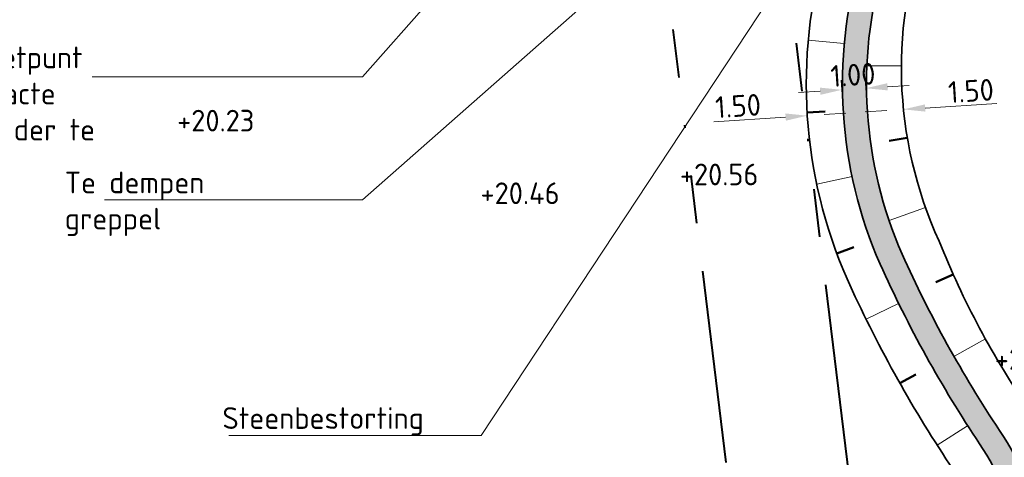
# Model space of a CAD drawing. Header units: metres. Extents: x 155514 to 155815, y 376837 to 377152.
# Tile 4 of 6: x 155640 to 155681, y 376977 to 376995. Entities that reach past the tile are written whole.
import ezdxf
from ezdxf import colors
from ezdxf.entities.mleader import LeaderData, LeaderLine
from ezdxf.math import Vec2, Vec3

# ---------------------------------------------------------------- set-up
doc = ezdxf.new("R2010")
doc.units = ezdxf.units.M
doc.linetypes.add('VH-RIJWIELPADBAND', pattern=[20, 8, -2, 2, -2, 0, -2, 2, -2])
doc.layers.add('Meest waarschijnlijk tracé', color=150, linetype='Continuous', lineweight=18, true_color=0x007fff)
doc.layers.add('X-XX-AL-T25-Bestaande', color=7, linetype='Continuous', lineweight=25, true_color=0x848484)
for name, color, linetype, lineweight in [('N-XX-GW-TALUD-G-UIT', 90, 'Continuous', 35), ('N-XX-GW-TALUDARCERING-S', 90, 'Continuous', 25), ('N-XX-GW-TALUDARCERING_KORT-G', 90, 'Continuous', 50), ('N-XX-GW-TALUDARCERING_LANG-G', 90, 'Continuous', 18), ('N-XX-VH-KANTOPSLUITING_RIJWIELPADBAND-G', 10, 'VH-RIJWIELPADBAND', 35), ('X-XX-AL-AANPIJLING-M', 7, 'Continuous', 18), ('X-XX-AL-AANPIJLING-T18', 10, 'Continuous', 18)]:
    doc.layers.add(name, color=color, linetype=linetype, lineweight=lineweight)
doc.styles.add('NLCS-ISO', font='NLCS-ISO.ttf')
doc.styles.add('NLCS-ISO-ANNOTATIEF-T18', font='NLCS-ISO.ttf', dxfattribs={"height": 1.8})
doc.styles.add('NLCS-ISO-M200-T18', font='NLCS-ISO.ttf', dxfattribs={"height": 0.36})
doc.dimstyles.new('NLCS-M200-T18-PIJL_L2_H1', dxfattribs={"dimscale": 0.2, "dimtxt": 2.5, "dimasz": 1.8, "dimexe": 2, "dimexo": 2, "dimgap": 0.7, "dimtad": 1, "dimzin": 0, "dimdsep": 46, "dimtxsty": 'NLCS-ISO-M200-T18', "dimcen": 2.5, "dimdle": 2, "dimclrd": 256, "dimclre": 256, "dimclrt": 10, "dimadec": 1, "dimazin": 0, "dimtfac": 1, "dimtdec": 3, "dimtofl": 0, "dimtmove": 0, "dimatfit": 3, "dimfxl": 2, "dimfxlon": 1, "dimtfillclr": 256, "dimtolj": 1, "dimtzin": 0, "dimlwd": -1, "dimlwe": -1, "dimarcsym": 0})

# ---------------------------------------------------------------- blocks, each defined once
blk = doc.blocks.new('*D52')
at = {"layer": 'Defpoints', "color": 0, "transparency": 16777216}
for p in [(155674.8695448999, 376992.0569481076), (155673.9355353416, 376991.0158624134), (155674.9334009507, 376991.0811634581)]:
    blk.add_point(p, dxfattribs=at)
at = {"layer": 'X-XX-AL-AANPIJLING-M', "transparency": 16777216}
for p, q in [((155673.9094149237, 376991.4150086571), (155673.845558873, 376992.3907933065)), ((155674.9072805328, 376991.4803097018), (155674.843424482, 376992.4560943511)), ((155675.7676239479, 376992.1157190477), (155676.665702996, 376992.174489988)), ((155672.9736002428, 376991.9328761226), (155672.0755211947, 376991.8741051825))]:
    blk.add_line(p, q, dxfattribs=at)
for points in [[(155672.9638050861, 376992.082555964), (155672.9833953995, 376991.7831962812), (155673.8716792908, 376991.9916470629)], [(155675.7578287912, 376992.2653988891), (155675.7774191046, 376991.9660392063), (155674.8695448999, 376992.0569481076)]]:
    blk.add_solid(points, dxfattribs=at)
at = {"layer": 'X-XX-AL-AANPIJLING-M', "color": 10, "transparency": 16777216, "insert": (155674.332084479, 376992.6130382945), "char_height": 0.9, "attachment_point": 5, "rotation": 3.7441384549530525, "style": 'NLCS-ISO-ANNOTATIEF-T18'}
blk.add_mtext('\\A1;1.00', dxfattribs=at)
blk = doc.blocks.new('*D54')
at = {"layer": 'Defpoints', "color": 0, "transparency": 16777216}
for p in [(155676.4275098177, 376991.1789390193), (155676.4275098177, 376991.1789390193), (155674.9331687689, 376991.0847169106)]:
    blk.add_point(p, dxfattribs=at)
at = {"layer": 'X-XX-AL-AANPIJLING-M', "transparency": 16777216}
for p, q in [((155676.4275098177, 376991.1789390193), (155676.4023387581, 376991.5781462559)), ((155674.9331687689, 376991.0847169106), (155674.9079977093, 376991.4839241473)), ((155677.3257261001, 376991.2355739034), (155680.2998200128, 376991.4230982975)), ((155674.0349524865, 376991.0280820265), (155673.1367362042, 376990.9714471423))]:
    blk.add_line(p, q, dxfattribs=at)
for points in [[(155674.0255133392, 376991.1777847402), (155674.0443916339, 376990.8783793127), (155674.9331687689, 376991.0847169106)], [(155677.3162869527, 376991.3852766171), (155677.3351652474, 376991.0858711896), (155676.4275098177, 376991.1789390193)]]:
    blk.add_solid(points, dxfattribs=at)
at = {"layer": 'X-XX-AL-AANPIJLING-M', "color": 10, "transparency": 16777216, "insert": (155679.2247538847, 376991.9464842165), "char_height": 0.9, "attachment_point": 5, "rotation": 3.6078725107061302, "style": 'NLCS-ISO-ANNOTATIEF-T18'}
blk.add_mtext('\\A1;1.50', dxfattribs=at)
blk = doc.blocks.new('*D45')
at = {"layer": 'Defpoints', "color": 0, "transparency": 16777216}
for p in [(155672.4387369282, 376990.9179108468), (155672.4387369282, 376990.9179108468), (155673.9355353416, 376991.0158624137)]:
    blk.add_point(p, dxfattribs=at)
at = {"layer": 'X-XX-AL-AANPIJLING-M', "transparency": 16777216}
for p, q in [((155672.4387369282, 376990.9179108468), (155672.4126165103, 376991.3170570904)), ((155673.9355353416, 376991.0158624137), (155673.9094149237, 376991.4150086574)), ((155674.8336143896, 376991.0746333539), (155675.7316934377, 376991.1334042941)), ((155671.5406578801, 376990.8591399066), (155668.5670183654, 376990.6645427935))]:
    blk.add_line(p, q, dxfattribs=at)
for points in [[(155674.8238192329, 376991.2243131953), (155674.8434095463, 376990.9249535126), (155673.9355353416, 376991.0158624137)], [(155671.5308627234, 376991.0088197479), (155671.5504530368, 376990.7094600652), (155672.4387369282, 376990.9179108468)]]:
    blk.add_solid(points, dxfattribs=at)
at = {"layer": 'X-XX-AL-AANPIJLING-M', "color": 10, "transparency": 16777216, "insert": (155669.5662709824, 376991.3211965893), "char_height": 0.9, "attachment_point": 5, "rotation": 3.7441384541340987, "style": 'NLCS-ISO-ANNOTATIEF-T18'}
blk.add_mtext('\\A1;1.50', dxfattribs=at)
blk = doc.blocks.new('*U41')
at = {"layer": 'N-XX-GW-TALUDARCERING_KORT-G'}
for p, q in [((155672.4304602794, 376991.051136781), (155673.1791666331, 376991.0951685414)), ((155673.6601567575, 376985.2009907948), (155674.3632289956, 376985.4621218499)), ((155676.2801193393, 376979.8088880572), (155676.9334420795, 376980.1772213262))]:
    blk.add_line(p, q, dxfattribs=at)
at = {"layer": 'N-XX-GW-TALUDARCERING_LANG-G'}
for p, q in [((155672.4768478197, 376994.0480242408), (155673.9708176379, 376993.913658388)), ((155672.8278097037, 376988.0803456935), (155674.2957310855, 376988.388901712)), ((155674.8801611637, 376982.4617732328), (155676.2257176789, 376983.1247043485)), ((155677.8253099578, 376977.2378826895), (155679.0890077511, 376978.0460088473))]:
    blk.add_line(p, q, dxfattribs=at)
blk = doc.blocks.new('*U42')
at = {"layer": 'N-XX-GW-TALUDARCERING_KORT-G'}
for p, q in [((155676.5868056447, 376989.9995553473), (155675.8295667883, 376989.8707565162)), ((155678.4890244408, 376984.3287060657), (155677.7757745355, 376984.0090128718))]:
    blk.add_line(p, q, dxfattribs=at)
at = {"layer": 'N-XX-GW-TALUDARCERING_LANG-G'}
for p, q in [((155676.3407158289, 376992.9857139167), (155674.911650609, 376992.9914716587)), ((155677.3418241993, 376987.0999605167), (155675.8292670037, 376986.5632373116)), ((155679.828681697, 376981.6454043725), (155678.5218826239, 376980.9234448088))]:
    blk.add_line(p, q, dxfattribs=at)

msp = doc.modelspace()

# ---------------------------------------------------------------- linework, layer by layer
at = {"layer": 'Meest waarschijnlijk tracé', "linetype": 'Continuous', "const_width": 1}
msp.add_lwpolyline([(155669.6984470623, 376872.3080985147, 0.1350863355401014), (155675.2004728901, 376880.1409863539, -0.1179399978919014), (155680.6762394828, 376889.3034594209, 0.06272271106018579), (155686.0665324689, 376896.4207617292, 0.2029322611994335), (155688.1269919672, 376913.159282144, -0.1080489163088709), (155687.4041034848, 376924.6765383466, 0.1838662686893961), (155686.3938781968, 376929.3909676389, -0.2188057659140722), (155685.1081369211, 376938.2616594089, 0.2002423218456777), (155684.0078915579, 376948.3740426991, -0.0472551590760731), (155681.2854662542, 376954.6516632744, -0.1579994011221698), (155681.2663710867, 376968.8543880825, 0.2323280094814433), (155679.9988156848, 376977.5656808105, -0.04070056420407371), (155675.9137086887, 376984.9585543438, -0.1747316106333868), (155675.1084212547, 376997.2827545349, 0.07857333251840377), (155676.1688033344, 377005.9672327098), (155668.3284007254, 377062.6703095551), (155668.3284007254, 377062.6703095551, -0.1034318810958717), (155668.8659950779, 377073.2697565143, 0.194844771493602), (155666.8738059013, 377082.213437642, -0.1469933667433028), (155664.6469272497, 377093.6303953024), (155665.7752240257, 377103.4447385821)], format="xyb", dxfattribs=at)
at = {"layer": 'N-XX-GW-TALUD-G-UIT', "linetype": 'Continuous'}
for points in [[(155670.0166758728, 376871.9224426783, 0.1352251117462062), (155675.6746161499, 376879.9819657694, -0.1180513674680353), (155681.0339847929, 376888.9541482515, 0.06272271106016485), (155686.4997178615, 376896.1710610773, 0.20293226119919), (155688.6078024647, 376913.2964727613, -0.1080489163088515), (155687.898294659, 376924.6005443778, 0.1838662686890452), (155686.8135390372, 376929.6627851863, -0.2188057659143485), (155685.5877023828, 376938.1201780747, 0.2002423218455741), (155684.4458091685, 376948.6153478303, -0.04725515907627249), (155681.7609027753, 376954.8064538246, -0.1579994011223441), (155681.7422221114, 376968.7008765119, 0.2322331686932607), (155680.4133203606, 376977.8453224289, -0.04066777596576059), (155676.3708081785, 376985.1612107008, -0.17469591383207), (155675.5890133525, 376997.144799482, 0.07880503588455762), (155676.6675738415, 377006.0105287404), (155677.4271814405, 377012.8088939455)], [(155671.5263178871, 376871.2406721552, 0.126346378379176), (155677.0975091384, 376879.5062950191, -0.1183996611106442), (155682.1072207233, 376887.9062147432, 0.06272271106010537), (155687.7992740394, 376895.4219591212, 0.2029322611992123), (155690.0502339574, 376913.708044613, -0.1080489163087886), (155689.3808681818, 376924.3725624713, 0.1838662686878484), (155688.0725215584, 376930.4782378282, -0.2188057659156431), (155687.0263987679, 376937.695734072, 0.200242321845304), (155685.7595620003, 376949.3392632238, -0.04725515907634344), (155683.1872123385, 376955.2708254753, -0.1579994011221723), (155683.1697751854, 376968.2403418, 0.2323280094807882), (155681.6483005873, 376978.6966978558, -0.05532420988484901), (155677.9080079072, 376985.7003548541, -0.2019156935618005), (155677.5119144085, 376999.1900894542, 0.06842697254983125), (155678.2829471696, 377006.7187244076), (155677.4271814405, 377012.8088939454)], [(155668.4255318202, 376873.8507218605, 0.1344844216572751), (155673.3046895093, 376880.7794400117, -0.11751380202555), (155679.2452582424, 376890.7007040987, 0.0627227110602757), (155684.3337908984, 376897.4195643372, 0.2029322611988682), (155686.2037499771, 376912.610519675, -0.1080489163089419), (155685.4273387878, 376924.9805142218, 0.1838662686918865), (155684.7152348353, 376928.3036974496, -0.2188057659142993), (155683.1898750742, 376938.8275847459, 0.2002423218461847), (155682.2562211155, 376947.4088221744, -0.04725515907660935), (155679.3837201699, 376954.0325010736, -0.1579994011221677), (155679.362966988, 376969.468434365, 0.2327870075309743), (155678.3414566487, 376976.446126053, -0.04082995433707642), (155674.085418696, 376984.1476935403, -0.1748583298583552), (155673.1860159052, 376997.8344458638, 0.09939085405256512), (155674.0049744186, 377006.117601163), (155673.149208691, 377012.2077707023)], [(155669.3802182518, 376872.6937543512, 0.1349432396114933), (155674.7264077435, 376880.30024151, -0.1178307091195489), (155680.3184941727, 376889.6527705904, 0.0627227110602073), (155685.6333470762, 376896.6704623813, 0.2029322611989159), (155687.6461814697, 376913.0220915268, -0.1080489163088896), (155686.9099123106, 376924.7525323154, 0.1838662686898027), (155685.9742173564, 376929.1191500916, -0.2188057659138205), (155684.6285714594, 376938.4031407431, 0.2002423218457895), (155683.5699739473, 376948.1327375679, -0.04725515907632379), (155680.8100297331, 376954.4968727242, -0.1579994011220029), (155680.790520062, 376969.0078996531, 0.2324297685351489), (155679.5843726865, 376977.2859467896, -0.04073312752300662), (155675.4566205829, 376984.7558731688, -0.1747655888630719), (155674.6278254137, 376997.4206965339, 0.07808938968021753), (155675.6709138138, 377005.8972713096), (155673.149208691, 377012.2077707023, 0.07808938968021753)]]:
    msp.add_lwpolyline(points, format="xyb", dxfattribs=at)
at = {"layer": 'N-XX-VH-KANTOPSLUITING_RIJWIELPADBAND-G', "lineweight": 40, "flags": 128}
for points in [[(155658.8210290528, 377104.2442210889), (155656.8390759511, 377087.0044588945, 0.05901695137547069), (155656.8754456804, 377076.4183417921), (155674.6938765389, 376930.2837900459, -0.220534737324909), (155657.8682677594, 376878.2572236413, -0.220534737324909)], [(155663.7883111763, 377103.6731621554), (155661.8063580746, 377086.4333999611, 0.0590169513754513), (155661.8386867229, 377077.0235180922), (155679.6571175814, 376930.888966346, -0.2205347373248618), (155661.5372312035, 376874.8603563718)]]:
    msp.add_lwpolyline(points, format="xyb", dxfattribs=at)

# ---------------------------------------------------------------- block references
at = {"layer": 'N-XX-GW-TALUDARCERING-S'}
for name in ['*U41', '*U42']:
    msp.add_blockref(name, (0, 0), dxfattribs=at)

# ---------------------------------------------------------------- texts
at = {"layer": 'X-XX-AL-T25-Bestaande', "linetype": 'Continuous', "lineweight": 25, "char_height": 0.8999999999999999, "attachment_point": 5, "style": 'NLCS-ISO'}
for s, insert in [('{\\fNLCS-ISO|b0|i0|c0|p11;+20.23}', (155647.9056087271, 376990.7109228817, 20.2283842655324)), ('{\\fNLCS-ISO|b0|i0|c0|p11;+20.56}', (155668.782307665, 376988.4763895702, 20.55889894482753)), ('{\\fNLCS-ISO|b0|i0|c0|p11;+20.46}', (155660.5258659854, 376987.6957754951, 20.45682736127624)), ('{\\fNLCS-ISO|b0|i0|c0|p11;+20.28}', (155681.83826503, 376980.8199014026, 20.27709987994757))]:
    msp.add_mtext(s, dxfattribs=dict(at, insert=insert))

# ---------------------------------------------------------------- dimensions: what is measured, and where the dimension line sits
at = {"layer": 'X-XX-AL-AANPIJLING-M'}
dim = msp.add_linear_dim(base=(155674.8695448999, 376992.0569481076), p1=(155673.9355353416, 376991.0158624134), p2=(155674.9334009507, 376991.0811634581), angle=3.744138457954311, dimstyle='NLCS-M200-T18-PIJL_L2_H1', override={"dimscale": 0, "dimtxt": 1.8, "dimasz": 1.8, "dimexe": 0.8, "dimexo": 0.8, "dimgap": 0.28, "dimtxsty": 'NLCS-ISO-ANNOTATIEF-T18', "dimcen": 1}, dxfattribs=at)
dim.commit()
dim.dimension.update_dxf_attribs({"geometry": '*D52', "text_midpoint": (155674.3706120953, 376992.0242975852), "dimtype": 129})
for p1, p2, picture, middle in [((155674.9331687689, 376991.0847169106), (155676.4275098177, 376991.1789390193), '*D54', (155679.2247538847, 376991.9464842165)), ((155673.9355353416, 376991.0158624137), (155672.4387369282, 376990.9179108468), '*D45', (155669.5662709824, 376991.3211965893))]:
    dim = msp.add_aligned_dim(p1=p1, p2=p2, distance=0, dimstyle='NLCS-M200-T18-PIJL_L2_H1', override={"dimscale": 0, "dimtxt": 1.8, "dimasz": 1.8, "dimexe": 0.8, "dimexo": 0.8, "dimgap": 0.28, "dimtxsty": 'NLCS-ISO-ANNOTATIEF-T18', "dimcen": 1}, dxfattribs=at)
    dim.commit()
    dim.dimension.update_dxf_attribs({"geometry": picture, "text_midpoint": middle})

# ---------------------------------------------------------------- leaders
at = {"layer": 'X-XX-AL-AANPIJLING-T18'}
ml = msp.add_multileader_mtext('Standard', dxfattribs=at)
ml.set_content('Plaatsen debietmeetpunt (ADM) exacte locatie nader te bepalen', color=10, style='NLCS-ISO-ANNOTATIEF-T18')
ml.set_leader_properties(color=256, lineweight=-1)
ml.build(insert=Vec2(0, 0))
ml.multileader.update_dxf_attribs({"text_left_attachment_type": 5, "text_right_attachment_type": 5, "dogleg_length": 1.8, "arrow_head_size": 0.8999999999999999, "scale": 0.5})
ctx = ml.context
ctx.base_point, ctx.scale, ctx.char_height, ctx.arrow_head_size, ctx.landing_gap_size, ctx.plane_origin = Vec3(155633.9026565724, 376992.5284496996), 0.5, 0.9000000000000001, 0.8999999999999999, 0.4500000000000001, Vec3(155675.8795460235, 377014.4520622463)
ctx.left_attachment, ctx.right_attachment = 5, 5
notes = []
notes.append((ctx, [(1, (1, 1, 0), (155653.9968896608, 376992.5284496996), (-1, 0), 1.644233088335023, [(0, [(155672.8980410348, 377014.0331133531)], 0, [])])]))
ctx.mtext.insert, ctx.mtext.width, ctx.mtext.flow_direction = Vec3(155634.3526565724, 376995.2884496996), 18.05780952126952, 5
ml = msp.add_multileader_mtext('Standard', dxfattribs=at)
ml.set_content('Steenbestorting', color=10, style='NLCS-ISO-ANNOTATIEF-T18')
ml.set_leader_properties(color=256, lineweight=-1)
ml.build(insert=Vec2(0, 0))
ml.multileader.update_dxf_attribs({"text_left_attachment_type": 5, "text_right_attachment_type": 5, "dogleg_length": 1.8, "arrow_head_size": 0.8999999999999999, "scale": 0.5})
ctx = ml.context
ctx.base_point, ctx.scale, ctx.char_height, ctx.arrow_head_size, ctx.landing_gap_size, ctx.plane_origin = Vec3(155647.7323045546, 376977.6421228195), 0.5, 0.9000000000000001, 0.8999999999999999, 0.4500000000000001, Vec3(155679.9971042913, 376986.956861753)
ctx.left_attachment, ctx.right_attachment = 5, 5
notes.append((ctx, [(1, (1, 1, 0), (155658.916537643, 376977.6421228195), (-1, 0), 1.644233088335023, [(0, [(155675.0423531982, 377002.1054935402)], 0, [])])]))
ctx.mtext.insert, ctx.mtext.width, ctx.mtext.defined_height, ctx.mtext.flow_direction = Vec3(155648.1823045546, 376978.8121228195), 16.58941287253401, 1.626888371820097, 5
ml = msp.add_multileader_mtext('Standard', dxfattribs=at)
ml.set_content('Te dempen greppel', color=10, style='NLCS-ISO-ANNOTATIEF-T18')
ml.set_leader_properties(color=256, lineweight=-1)
ml.build(insert=Vec2(0, 0))
ml.multileader.update_dxf_attribs({"text_left_attachment_type": 5, "text_right_attachment_type": 5, "dogleg_length": 1.8, "arrow_head_size": 0.8999999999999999, "scale": 0.5})
ctx = ml.context
ctx.base_point, ctx.scale, ctx.char_height, ctx.arrow_head_size, ctx.landing_gap_size, ctx.plane_origin = Vec3(155641.1926565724, 376987.423765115), 0.5, 0.9000000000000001, 0.8999999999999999, 0.4500000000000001, Vec3(155654.1157217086, 376998.5797123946)
ctx.left_attachment, ctx.right_attachment = 5, 5
notes.append((ctx, [(1, (1, 1, 0), (155653.9968896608, 376987.423765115), (-1, 0), 1.644233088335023, [(0, [(155664.7355860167, 376996.9052987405)], 0, [])])]))
ctx.mtext.insert, ctx.mtext.width, ctx.mtext.defined_height, ctx.mtext.flow_direction = Vec3(155641.6426565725, 376988.593765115), 17.04117546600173, 1.626888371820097, 5
for ctx, leaders in notes:
    for number, flags, end, landing, length, lines in leaders:
        leader = LeaderData()
        leader.index, (leader.has_last_leader_line, leader.has_dogleg_vector, leader.attachment_direction) = number, flags
        leader.last_leader_point, leader.dogleg_vector, leader.dogleg_length = Vec3(end), Vec3(landing), length
        for number, points, colour, breaks in lines:
            line = LeaderLine()
            line.index, line.vertices, line.color, line.breaks = number, Vec3.list(points), colors.encode_raw_color(colour), breaks
            leader.lines.append(line)
        ctx.leaders.append(leader)

doc.saveas('drawing.dxf')
